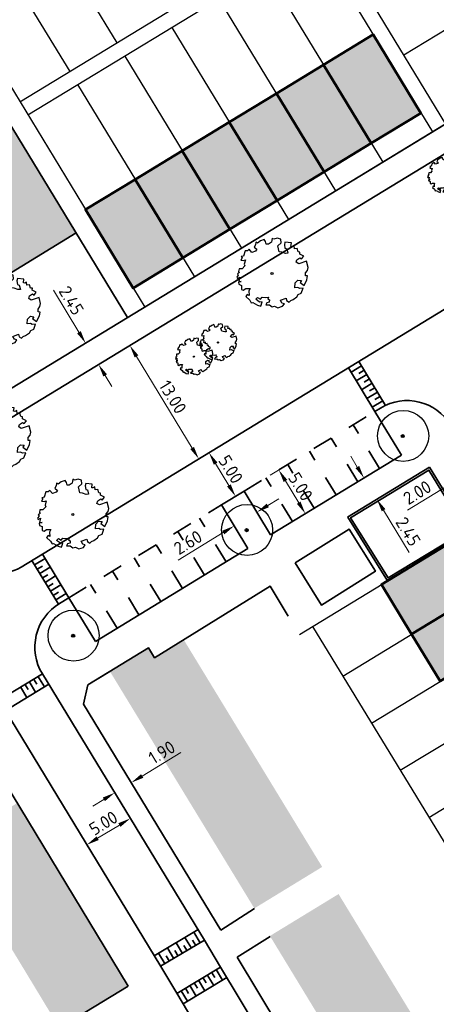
# Model space of a CAD drawing. Header units: metres. Extents: x 133800 to 134314, y 432795 to 433442.
# Tile 15 of 21: x 134080 to 134121, y 433074 to 433171. Entities that reach past the tile are written whole.
import ezdxf

# ---------------------------------------------------------------- set-up
doc = ezdxf.new("R2010")
doc.units = ezdxf.units.M
doc.linetypes.add('XX-HIDDEN', pattern=[4, 2, -2])
doc.layers.get('DEFPOINTS').update_dxf_attribs({"color": 201, "lineweight": 0})
for name, color, linetype, lineweight in [('B-WE-GR-BOOM-S', 90, 'Continuous', 25), ('N-XX-GR-BOOM-S', 90, 'Continuous', 25), ('N-XX-GR-HAAG-G', 90, 'GR-HAAG1', 35), ('N-XX-VH-KANTOPSLUITING_ACHTERKANTBAND-G', 50, 'Continuous', 35), ('N-XX-VH-MATERIAALGRENS-G', 7, 'XX-HIDDEN', 35), ('svp_beb_bebouwing', 1, 'Continuous', 53), ('svp_uitg_uitgeefbaar', 2, 'Continuous', 30), ('X-XX-AL-M', 7, 'Continuous', 18)]:
    doc.layers.add(name, color=color, linetype=linetype, lineweight=lineweight)
doc.layers.add('svp_beb_arc bebouwing', color=253, linetype='Continuous')
doc.layers.add('X-XX-AL-HULPLIJNEN', color=211, linetype='Continuous', plot=False)
doc.styles.add('NLCS-ISO-M500-T25', font='NLCS-ISO.ttf', dxfattribs={"height": 1.25})
doc.linetypes.add('GR-HAAG1', pattern='A,6,[176,NLCS.shx,S=0.125,R=0,X=0,Y=0],-2', length=8)
doc.dimstyles.new('NLCS-M500-T25-PIJL_L2_H1', dxfattribs={"dimscale": 0.5, "dimtxt": 2.5, "dimasz": 2.5, "dimexe": 2, "dimexo": 2, "dimgap": 0.7, "dimtad": 1, "dimzin": 0, "dimdsep": 46, "dimtxsty": 'NLCS-ISO-M500-T25', "dimcen": 2.5, "dimdle": 2, "dimclrd": 256, "dimclre": 256, "dimclrt": 7, "dimadec": 1, "dimazin": 0, "dimtfac": 1, "dimtdec": 3, "dimtofl": 0, "dimtmove": 0, "dimatfit": 3, "dimfxl": 2, "dimfxlon": 1, "dimtfillclr": 256, "dimtolj": 1, "dimtzin": 0, "dimlwd": -1, "dimlwe": -1, "dimarcsym": 0})

# ---------------------------------------------------------------- blocks, each defined once
blk = doc.blocks.new('SGR-BOOM_06')
at = {"linetype": 'Continuous', "flags": 128}
blk.add_lwpolyline([(2.7, 3.52), (2.53, 3.94), (2.2, 4.06), (1.94, 4.52), (1.27, 4.69), (0.86, 4.52), (1.11, 4.27), (1.06, 3.81), (0.23, 3.98), (0.35, 4.32), (0.18, 4.69), (-0.15, 4.61), (-0.49, 4.69), (-1.15, 4.65), (-1.49, 4.48), (-1.95, 4.57), (-2.54, 4.11), (-2.12, 3.9), (-1.99, 3.64), (-1.58, 3.44), (-1.99, 2.89), (-2.54, 2.77), (-2.92, 3.1), (-2.62, 3.22), (-2.87, 3.86), (-3.63, 3.43), (-4, 3.02), (-3.79, 2.85), (-4, 2.51), (-4.42, 2.35), (-4.72, 2.05), (-5.01, 1.21), (-3.88, 0.92), (-3.71, 0.54), (-4, 0.29), (-4.51, 0.29), (-4.6, 0.56), (-5.09, 0.38), (-4.76, -0.17), (-4.93, -0.38), (-4.72, -0.54), (-4.88, -1.01), (-4.53, -1.18), (-4.72, -1.55), (-4.42, -1.59), (-4.29, -1.71), (-4.62, -2.11), (-3.92, -2.68), (-3.67, -2.43), (-3.46, -1.97), (-3.63, -1.76), (-3.42, -1.17), (-3.12, -1.34), (-2.79, -1.76), (-2.5, -2.01), (-2.79, -2.81), (-3.42, -2.93), (-3.67, -3.39), (-3.33, -3.77), (-2.83, -3.9), (-2.77, -4.02), (-2.71, -4.15), (-2.33, -3.73), (-1.83, -3.73), (-1.57, -3.9), (-1.7, -4.27), (-1.7, -4.61), (-1.15, -4.74), (-0.61, -4.69), (-0.49, -4.94), (-0.23, -4.65), (0.1, -4.48), (-0.06, -4.01), (0.27, -3.9), (0.77, -4.02), (0.86, -4.61), (1.15, -4.57), (1.44, -4.74), (2.07, -4.23), (2.37, -4.36), (2.32, -4.15), (2.66, -3.98), (2.41, -3.73), (2.11, -3.64), (2.57, -3.23), (2.62, -2.98), (3.16, -2.85), (3.54, -3.06), (3.79, -2.81), (3.77, -2.63), (4.12, -2.63), (4.12, -2.39), (4.46, -2.26), (4.46, -2.05), (4.08, -2.05), (4.54, -1.59), (4.25, -1.42), (4.63, -1.55), (4.75, -1.26), (4.54, -0.92), (4.84, -0.46), (4.67, -0.25), (4.25, -0.25), (3.75, 0.08), (4.08, 0.29), (4.38, 0.84), (4.54, 0.59), (4.88, 0.71), (4.67, 1.43), (4.71, 1.89), (4.5, 1.97), (4.16, 2.64), (3.83, 3.01), (3.37, 2.6), (3.66, 2.43), (3.91, 1.8), (3.54, 1.72), (3.33, 2.14), (2.99, 2.05), (2.66, 2.31), (2.24, 2.51), (2.45, 2.68), (2.32, 2.93), (2.53, 3.18), (2.87, 3.06), (3.16, 3.23)], close=True, dxfattribs=at)
blk.add_circle((0, 0), 0.15)
blk = doc.blocks.new('*D85')
at = {"layer": 'DEFPOINTS', "color": 0, "transparency": 16777216}
for p in [(134091.47, 433138.954), (134097.934, 433127.67), (134098.224, 433127.846)]:
    blk.add_point(p, dxfattribs=at)
at = {"layer": 'X-XX-AL-M', "transparency": 16777216}
for p, q in [((134091.18, 433138.777), (134090.326, 433138.258)), ((134091.829, 433137.709), (134097.285, 433128.738)), ((134097.934, 433127.67), (134097.08, 433127.15))]:
    blk.add_line(p, q, dxfattribs=at)
for points in [[(134092.007, 433137.818), (134091.651, 433137.601), (134091.18, 433138.777)], [(134097.463, 433128.846), (134097.107, 433128.63), (134097.934, 433127.67)]]:
    blk.add_solid(points, dxfattribs=at)
at = {"layer": 'X-XX-AL-M', "color": 7, "transparency": 16777216, "insert": (134095.39, 433133.73), "char_height": 1.25, "attachment_point": 5, "rotation": 301.3031, "style": 'NLCS-ISO-M500-T25'}
blk.add_mtext('\\A1;13.00', dxfattribs=at)
blk = doc.blocks.new('*D88')
at = {"layer": 'DEFPOINTS', "color": 0, "transparency": 16777216}
for p in [(134086.425, 433138.753), (134086.838, 433139.004), (134087.697, 433136.66)]:
    blk.add_point(p, dxfattribs=at)
at = {"layer": 'X-XX-AL-M', "transparency": 16777216}
for p, q in [((134086.188, 433140.072), (134083.681, 433144.195)), ((134086.838, 433139.004), (134087.692, 433139.524)), ((134088.111, 433136.911), (134088.965, 433137.43)), ((134088.76, 433135.843), (134089.409, 433134.775))]:
    blk.add_line(p, q, dxfattribs=at)
for points in [[(134086.366, 433140.181), (134086.01, 433139.964), (134086.838, 433139.004)], [(134088.938, 433135.951), (134088.582, 433135.735), (134088.111, 433136.911)]]:
    blk.add_solid(points, dxfattribs=at)
at = {"layer": 'X-XX-AL-M', "color": 7, "transparency": 16777216, "insert": (134085.443, 433143.174), "char_height": 1.25, "attachment_point": 5, "rotation": 301.3031, "style": 'NLCS-ISO-M500-T25'}
blk.add_mtext('\\A1;2.45', dxfattribs=at)
blk = doc.blocks.new('*D89')
at = {"layer": 'DEFPOINTS', "color": 0, "transparency": 16777216}
for p in [(134114.121, 433125.809), (134115.394, 433123.716), (134115.394, 433123.716)]:
    blk.add_point(p, dxfattribs=at)
at = {"layer": 'X-XX-AL-M', "transparency": 16777216}
for p, q in [((134113.472, 433126.877), (134112.822, 433127.945)), ((134114.121, 433125.809), (134113.267, 433125.29)), ((134115.394, 433123.716), (134114.54, 433123.196)), ((134116.044, 433122.648), (134118.551, 433118.525))]:
    blk.add_line(p, q, dxfattribs=at)
for points in [[(134113.65, 433126.985), (134113.294, 433126.769), (134114.121, 433125.809)], [(134116.222, 433122.756), (134115.866, 433122.539), (134115.394, 433123.716)]]:
    blk.add_solid(points, dxfattribs=at)
at = {"layer": 'X-XX-AL-M', "color": 7, "transparency": 16777216, "insert": (134118.455, 433120.559), "char_height": 1.25, "attachment_point": 5, "rotation": 301.3031, "style": 'NLCS-ISO-M500-T25'}
blk.add_mtext('\\A1;2.45', dxfattribs=at)
blk = doc.blocks.new('*D90')
at = {"layer": 'DEFPOINTS', "color": 0, "transparency": 16777216}
for p in [(134103.433, 433125.162), (134108.376, 433122.316), (134106.031, 433120.889)]:
    blk.add_point(p, dxfattribs=at)
at = {"layer": 'X-XX-AL-M', "transparency": 16777216}
for p, q in [((134104.924, 433126.068), (134106.633, 433127.107)), ((134106.428, 433125.52), (134107.727, 433123.384)), ((134107.522, 433121.796), (134109.231, 433122.835))]:
    blk.add_line(p, q, dxfattribs=at)
for points in [[(134106.606, 433125.628), (134106.25, 433125.412), (134105.778, 433126.588)], [(134107.905, 433123.492), (134107.549, 433123.275), (134108.376, 433122.316)]]:
    blk.add_solid(points, dxfattribs=at)
at = {"layer": 'X-XX-AL-M', "color": 7, "transparency": 16777216, "insert": (134107.91, 433124.958), "char_height": 1.25, "attachment_point": 5, "rotation": 301.3031, "style": 'NLCS-ISO-M500-T25'}
blk.add_mtext('\\A1;5.00', dxfattribs=at)
blk = doc.blocks.new('*D91')
at = {"layer": 'DEFPOINTS', "color": 0, "transparency": 16777216}
for p in [(134098.668, 433128.116), (134098.936, 433128.279), (134101.266, 433123.844)]:
    blk.add_point(p, dxfattribs=at)
at = {"layer": 'X-XX-AL-M', "transparency": 16777216}
for p, q in [((134098.936, 433128.279), (134099.791, 433128.799)), ((134100.885, 433125.075), (134099.586, 433127.211)), ((134101.534, 433124.007), (134102.388, 433124.526))]:
    blk.add_line(p, q, dxfattribs=at)
for points in [[(134099.764, 433127.319), (134099.408, 433127.103), (134098.936, 433128.279)], [(134101.063, 433125.183), (134100.707, 433124.967), (134101.534, 433124.007)]]:
    blk.add_solid(points, dxfattribs=at)
at = {"layer": 'X-XX-AL-M', "color": 7, "transparency": 16777216, "insert": (134101.068, 433126.65), "char_height": 1.25, "attachment_point": 5, "rotation": 301.3031, "style": 'NLCS-ISO-M500-T25'}
blk.add_mtext('\\A1;5.00', dxfattribs=at)
blk = doc.blocks.new('*D92')
at = {"layer": 'DEFPOINTS', "color": 0, "transparency": 16777216}
for p in [(134103.627, 433122.463), (134103.796, 433122.185), (134101.574, 433120.834)]:
    blk.add_point(p, dxfattribs=at)
at = {"layer": 'X-XX-AL-M', "transparency": 16777216}
for p, q in [((134103.627, 433122.463), (134103.107, 433123.317)), ((134104.695, 433123.112), (134105.763, 433123.761)), ((134101.405, 433121.112), (134100.886, 433121.966)), ((134100.337, 433120.462), (134095.904, 433117.766))]:
    blk.add_line(p, q, dxfattribs=at)
for points in [[(134104.587, 433123.29), (134104.803, 433122.934), (134103.627, 433122.463)], [(134100.229, 433120.64), (134100.446, 433120.284), (134101.405, 433121.112)]]:
    blk.add_solid(points, dxfattribs=at)
at = {"layer": 'X-XX-AL-M', "color": 7, "transparency": 16777216, "insert": (134096.871, 433119.495), "char_height": 1.25, "attachment_point": 5, "rotation": 31.3031, "style": 'NLCS-ISO-M500-T25'}
blk.add_mtext('\\A1;2.60', dxfattribs=at)
blk = doc.blocks.new('SGR-BOOM_KROON-SO')
at = {"ltscale": 0.1}
h = blk.add_hatch(color=256, dxfattribs=at)
edge = h.paths.add_edge_path()
edge.add_arc((0, 0), 0.15, 0, 360)
for radius in [2.5, 0.045]:
    blk.add_circle((0.04, 0.02), radius)
blk.add_circle((0, 0), 0.15, dxfattribs=at)
blk = doc.blocks.new('*D122')
at = {"layer": 'DEFPOINTS', "color": 0, "transparency": 16777216}
for p in [(134091.227, 433092.483), (134091.429, 433092.15), (134087.152, 433089.559)]:
    blk.add_point(p, dxfattribs=at)
at = {"layer": 'X-XX-AL-M', "transparency": 16777216}
for p, q in [((134091.227, 433092.483), (134090.709, 433093.338)), ((134088.02, 433090.54), (134090.158, 433091.835)), ((134086.951, 433089.892), (134086.432, 433090.747))]:
    blk.add_line(p, q, dxfattribs=at)
for points in [[(134090.05, 433092.014), (134090.266, 433091.657), (134091.227, 433092.483)], [(134087.912, 433090.718), (134088.128, 433090.362), (134086.951, 433089.892)]]:
    blk.add_solid(points, dxfattribs=at)
at = {"layer": 'X-XX-AL-M', "color": 7, "transparency": 16777216, "insert": (134088.583, 433092.021), "char_height": 1.25, "attachment_point": 5, "rotation": 31.21648, "style": 'NLCS-ISO-M500-T25'}
blk.add_mtext('\\A1;5.00', dxfattribs=at)
blk = doc.blocks.new('*D123')
at = {"layer": 'DEFPOINTS', "color": 0, "transparency": 16777216}
for p in [(134091.249, 433096.096), (134091.319, 433095.982), (134089.627, 433095.107)]:
    blk.add_point(p, dxfattribs=at)
at = {"layer": 'X-XX-AL-M', "transparency": 16777216}
for p, q in [((134092.386, 433096.632), (134096.186, 433098.948)), ((134091.319, 433095.982), (134091.839, 433095.128)), ((134089.696, 433094.993), (134090.217, 433094.139)), ((134088.629, 433094.343), (134087.561, 433093.692))]:
    blk.add_line(p, q, dxfattribs=at)
for points in [[(134092.278, 433096.81), (134092.495, 433096.454), (134091.319, 433095.982)], [(134088.521, 433094.521), (134088.737, 433094.165), (134089.696, 433094.993)]]:
    blk.add_solid(points, dxfattribs=at)
at = {"layer": 'X-XX-AL-M', "color": 7, "transparency": 16777216, "insert": (134094.313, 433098.948), "char_height": 1.25, "attachment_point": 5, "rotation": 31.35458, "style": 'NLCS-ISO-M500-T25'}
blk.add_mtext('\\A1;1.90', dxfattribs=at)
blk = doc.blocks.new('*D126')
at = {"layer": 'DEFPOINTS', "color": 0, "transparency": 16777216}
for p in [(134122.811, 433130.663), (134121.102, 433129.624), (134123.46, 433125.746)]:
    blk.add_point(p, dxfattribs=at)
at = {"layer": 'X-XX-AL-M', "transparency": 16777216}
for p, q in [((134126.237, 433127.435), (134127.305, 433128.084)), ((134124.649, 433127.64), (134125.688, 433125.931)), ((134122.94, 433126.6), (134123.98, 433124.892)), ((134122.392, 433125.097), (134118.376, 433122.655))]:
    blk.add_line(p, q, dxfattribs=at)
for points in [[(134126.129, 433127.613), (134126.345, 433127.257), (134125.169, 433126.785)], [(134122.284, 433125.275), (134122.5, 433124.919), (134123.46, 433125.746)]]:
    blk.add_solid(points, dxfattribs=at)
at = {"layer": 'X-XX-AL-M', "color": 7, "transparency": 16777216, "insert": (134119.344, 433124.384), "char_height": 1.25, "attachment_point": 5, "rotation": 31.3031, "style": 'NLCS-ISO-M500-T25'}
blk.add_mtext('\\A1;2.00', dxfattribs=at)

msp = doc.modelspace()

# ---------------------------------------------------------------- hatches: boundary and pattern name
at = {"layer": 'svp_beb_arc bebouwing'}
h = msp.add_hatch(color=256, dxfattribs=at)
h.dxf.hatch_style = 1
h.paths.add_polyline_path([(134066.628, 433181.443), (134056.715, 433175.405), (134065.382, 433161.174), (134067.12, 433158.319), (134068.227, 433156.503), (134075.895, 433143.912), (134075.993, 433143.751), (134085.906, 433149.788)])
h = msp.add_hatch(color=256, dxfattribs=at)
h.dxf.hatch_style = 1
h.paths.add_polyline_path([(134115.024, 433169.22), (134119.7, 433161.53), (134114.83, 433158.568), (134110.154, 433166.258)])
h = msp.add_hatch(color=256, dxfattribs=at)
h.dxf.hatch_style = 1
h.paths.add_polyline_path([(134105.54, 433163.452), (134110.216, 433155.762), (134114.83, 433158.568), (134110.154, 433166.258)])
h = msp.add_hatch(color=256, dxfattribs=at)
h.dxf.hatch_style = 1
h.paths.add_polyline_path([(134100.926, 433160.647), (134105.602, 433152.957), (134110.216, 433155.762), (134105.54, 433163.452)])
h = msp.add_hatch(color=256, dxfattribs=at)
h.dxf.hatch_style = 1
h.paths.add_polyline_path([(134096.312, 433157.841), (134100.988, 433150.151), (134105.602, 433152.957), (134100.926, 433160.647)])
h = msp.add_hatch(color=256, dxfattribs=at)
h.dxf.hatch_style = 1
h.paths.add_polyline_path([(134091.698, 433155.035), (134096.374, 433147.346), (134100.988, 433150.151), (134096.312, 433157.841)])
h = msp.add_hatch(color=256, dxfattribs=at)
h.dxf.hatch_style = 1
h.paths.add_polyline_path([(134091.698, 433155.035), (134096.374, 433147.346), (134091.504, 433144.384), (134086.828, 433152.074)])
h = msp.add_hatch(color=256, dxfattribs=at)
h.dxf.hatch_style = 1
h.paths.add_polyline_path([(134118.795, 433110.513), (134127.34, 433115.709), (134124.378, 433120.579), (134115.834, 433115.384)])
h = msp.add_hatch(color=256, dxfattribs=at)
h.dxf.hatch_style = 1
h.paths.add_polyline_path([(134118.795, 433110.513), (134127.34, 433115.709), (134130.145, 433111.095), (134121.601, 433105.899)])
h = msp.add_hatch(color=256, dxfattribs=at)
h.dxf.hatch_style = 1
h.paths.add_polyline_path([(134096.465, 433109.958), (134093.601, 433108.21), (134093.012, 433109.174), (134089.229, 433106.865), (134092.42, 433101.636), (134099.068, 433105.693)])
h = msp.add_hatch(color=256, dxfattribs=at)
h.dxf.hatch_style = 1
h.paths.add_polyline_path([(134101.753, 433101.293), (134099.068, 433105.693), (134092.42, 433101.636), (134095.105, 433097.236)])
h = msp.add_hatch(color=256, dxfattribs=at)
h.dxf.hatch_style = 1
h.paths.add_polyline_path([(134104.356, 433097.028), (134101.753, 433101.293), (134095.105, 433097.236), (134097.708, 433092.971)])
h = msp.add_hatch(color=256, dxfattribs=at)
h.dxf.hatch_style = 1
h.paths.add_polyline_path([(134104.356, 433097.028), (134097.708, 433092.971), (134100.252, 433088.802), (134106.9, 433092.859)])
h = msp.add_hatch(color=256, dxfattribs=at)
h.dxf.hatch_style = 1
h.paths.add_polyline_path([(134080.142, 433093.984), (134073.412, 433089.906), (134076.064, 433085.53), (134082.794, 433089.608)])
h = msp.add_hatch(color=256, dxfattribs=at)
h.dxf.hatch_style = 1
h.paths.add_polyline_path([(134106.9, 433092.859), (134100.252, 433088.802), (134103.381, 433083.675), (134110.029, 433087.732)])
h = msp.add_hatch(color=256, dxfattribs=at)
h.dxf.hatch_style = 1
h.paths.add_polyline_path([(134082.794, 433089.608), (134076.064, 433085.53), (134078.806, 433081.005), (134085.536, 433085.083)])
h = msp.add_hatch(color=256, dxfattribs=at)
h.dxf.hatch_style = 1
h.paths.add_polyline_path([(134085.536, 433085.083), (134078.806, 433081.005), (134081.483, 433076.588), (134088.213, 433080.666)])
h = msp.add_hatch(color=256, dxfattribs=at)
h.dxf.hatch_style = 1
h.paths.add_polyline_path([(134114.343, 433080.63), (134111.634, 433085.076), (134104.907, 433080.975), (134107.615, 433076.53)])
h = msp.add_hatch(color=256, dxfattribs=at)
h.dxf.hatch_style = 1
h.paths.add_polyline_path([(134088.213, 433080.666), (134081.483, 433076.588), (134084.269, 433071.99), (134090.999, 433076.068)])
h = msp.add_hatch(color=256, dxfattribs=at)
h.dxf.hatch_style = 1
h.paths.add_polyline_path([(134116.977, 433076.308), (134114.343, 433080.63), (134107.615, 433076.53), (134110.249, 433072.208)])
h = msp.add_hatch(color=256, dxfattribs=at)
h.dxf.hatch_style = 1
h.paths.add_polyline_path([(134119.67, 433071.89), (134116.977, 433076.308), (134110.249, 433072.208), (134112.941, 433067.79)])

# ---------------------------------------------------------------- linework, layer by layer
at = {"layer": 'N-XX-GR-HAAG-G', "ltscale": 0.2, "flags": 128}
msp.add_lwpolyline([(134124.103, 433120.646), (134120.494, 433126.583), (134112.803, 433121.906), (134116.491, 433116.017)], close=True, dxfattribs=at)
at = {"layer": 'N-XX-VH-KANTOPSLUITING_ACHTERKANTBAND-G'}
for p, q in [((134066.618, 433181.458), (134090.949, 433141.505)), ((134072.033, 433127.134), (134146.454, 433172.389)), ((134075.05, 433131.836), (134140.866, 433171.858)), ((134080.523, 433117.082), (134151.03, 433159.956)), ((134085.906, 433149.788), (134075.992, 433143.753)), ((134115.193, 433132.313), (134112.595, 433136.585)), ((134113.88, 433136.781), (134112.855, 433136.157)), ((134116.234, 433132.91), (134113.62, 433137.208)), ((134114.14, 433136.354), (134113.627, 433136.042)), ((134114.4, 433135.927), (134113.374, 433135.303)), ((134114.659, 433135.499), (134114.147, 433135.188)), ((134114.919, 433135.072), (134113.894, 433134.449)), ((134115.179, 433134.645), (134114.666, 433134.333)), ((134115.439, 433134.218), (134114.413, 433133.594)), ((134115.699, 433133.79), (134115.186, 433133.479)), ((134115.958, 433133.363), (134114.933, 433132.74)), ((134115.75, 433132.651), (134115.193, 433132.313)), ((134117.791, 433128.04), (134115.193, 433132.313)), ((134104.974, 433120.247), (134117.791, 433128.04)), ((134112.521, 433121.969), (134120.561, 433126.857)), ((134120.561, 433126.857), (134138.718, 433096.997)), ((134100.155, 433123.168), (134102.376, 433124.519)), ((134104.974, 433120.247), (134102.376, 433124.519)), ((134102.753, 433118.896), (134100.155, 433123.168)), ((134112.526, 433121.972), (134116.426, 433115.744)), ((134116.426, 433115.744), (134124.378, 433120.579)), ((134085.202, 433114.076), (134082.604, 433118.348)), ((134087.8, 433109.804), (134102.753, 433118.896)), ((134084.177, 433113.452), (134081.579, 433117.724)), ((134081.839, 433117.297), (134082.864, 433117.921)), ((134082.099, 433116.87), (134082.611, 433117.182)), ((134082.358, 433116.443), (134083.384, 433117.066)), ((134082.618, 433116.016), (134083.131, 433116.327)), ((134082.878, 433115.588), (134083.903, 433116.212)), ((134083.138, 433115.161), (134083.65, 433115.473)), ((134083.398, 433114.734), (134084.423, 433115.357)), ((134083.657, 433114.307), (134084.17, 433114.618)), ((134083.917, 433113.88), (134084.942, 433114.503)), ((134084.274, 433113.511), (134085.202, 433114.076)), ((134087.8, 433109.804), (134085.202, 433114.076)), ((134078.325, 433104.047), (134082.602, 433106.637)), ((134082.602, 433106.637), (134098.487, 433080.565)), ((134087.059, 433105.541), (134089.229, 433106.865)), ((134078.946, 433103.021), (134083.223, 433105.611)), ((134080.887, 433105.608), (134081.203, 433105.089)), ((134081.314, 433105.868), (134081.943, 433104.835)), ((134081.741, 433106.128), (134082.058, 433105.607)), ((134082.168, 433106.389), (134082.798, 433105.353)), ((134087.059, 433105.541), (134086.635, 433103.669)), ((134080.46, 433105.348), (134081.088, 433104.317)), ((134078.325, 433104.047), (134094.204, 433077.985)), ((134086.635, 433103.669), (134100.11, 433081.554)), ((134076.836, 433099.44), (134090.999, 433076.068)), ((134100.11, 433081.554), (134103.381, 433083.675)), ((134097.874, 433081.596), (134093.577, 433079.038)), ((134098.487, 433080.565), (134094.191, 433078.007)), ((134096.574, 433080.823), (134097.207, 433079.785)), ((134097.316, 433080.566), (134097.634, 433080.045)), ((134097.433, 433081.334), (134098.06, 433080.305)), ((134098.487, 433080.565), (134100.058, 433077.928)), ((134104.939, 433080.922), (134101.685, 433078.909)), ((134094.856, 433079.799), (134095.499, 433078.744)), ((134095.597, 433079.543), (134095.926, 433079.004)), ((134095.715, 433080.311), (134096.353, 433079.265)), ((134096.457, 433080.055), (134096.78, 433079.525)), ((134093.996, 433079.288), (134094.645, 433078.224)), ((134094.738, 433079.031), (134095.072, 433078.484)), ((134101.685, 433078.909), (134117.99, 433051.871)), ((134094.204, 433077.985), (134095.769, 433075.358)), ((134100.058, 433077.928), (134095.776, 433075.346)), ((134099.623, 433077.682), (134100.249, 433076.642)), ((134100.058, 433077.928), (134116.363, 433050.889)), ((134100.678, 433076.9), (134096.396, 433074.318)), ((134097.91, 433076.649), (134098.537, 433075.609)), ((134098.338, 433076.907), (134098.655, 433076.381)), ((134098.766, 433077.165), (134099.393, 433076.126)), ((134099.194, 433077.423), (134099.511, 433076.898)), ((134090.999, 433076.068), (134084.269, 433071.99)), ((134096.197, 433075.616), (134096.824, 433074.576)), ((134096.625, 433075.874), (134096.942, 433075.348)), ((134097.054, 433076.132), (134097.68, 433075.093)), ((134097.482, 433076.391), (134097.799, 433075.865)), ((134095.769, 433075.358), (134112.102, 433048.273))]:
    msp.add_line(p, q, dxfattribs=at)
msp.add_lwpolyline([(134107.379, 433117.491), (134109.959, 433113.37), (134115.249, 433116.682), (134112.669, 433120.803), (134107.379, 433117.491)], close=True, dxfattribs=at)
msp.add_lwpolyline([(134100.11, 433081.554), (134086.635, 433103.669), (134087.059, 433105.541), (134093.01, 433109.177), (134093.601, 433108.21), (134104.918, 433115.224), (134106.697, 433112.292)], dxfattribs=at)
for centre, radius, start, end in [((134118.348, 433128.379), 5, 31.3031, 121.3031), ((134078.444, 433120.5), 4, 211.18258, 301.3031), ((134086.871, 433109.239), 5, 121.3031, 211.35458)]:
    msp.add_arc(centre, radius, start, end, dxfattribs=at)
at = {"layer": 'N-XX-VH-MATERIAALGRENS-G'}
for p, q in [((134102.376, 433124.519), (134115.193, 433132.313)), ((134115.655, 433126.741), (134113.057, 433131.014)), ((134113.518, 433125.443), (134110.921, 433129.715)), ((134111.382, 433124.144), (134108.785, 433128.416)), ((134109.246, 433122.845), (134106.648, 433127.117)), ((134107.11, 433121.546), (134104.512, 433125.818)), ((134085.202, 433114.076), (134100.155, 433123.168)), ((134100.617, 433117.597), (134098.019, 433121.869)), ((134098.48, 433116.298), (134095.883, 433120.57)), ((134096.344, 433114.999), (134093.747, 433119.271)), ((134094.208, 433113.7), (134091.61, 433117.973)), ((134092.072, 433112.401), (134089.474, 433116.674)), ((134089.936, 433111.103), (134087.338, 433115.375))]:
    msp.add_line(p, q, dxfattribs=at)
at = {"layer": 'svp_beb_bebouwing', "flags": 128}
for points in [[(134115.024, 433169.22), (134119.7, 433161.53), (134114.83, 433158.568), (134110.154, 433166.258), (134115.024, 433169.22)], [(134105.54, 433163.452), (134110.216, 433155.762), (134114.83, 433158.568), (134110.154, 433166.258), (134105.54, 433163.452)], [(134100.926, 433160.647), (134105.602, 433152.957), (134110.216, 433155.762), (134105.54, 433163.452), (134100.926, 433160.647)], [(134096.312, 433157.841), (134100.988, 433150.151), (134105.602, 433152.957), (134100.926, 433160.647), (134096.312, 433157.841)], [(134091.698, 433155.035), (134096.374, 433147.346), (134100.988, 433150.151), (134096.312, 433157.841), (134091.698, 433155.035)], [(134091.698, 433155.035), (134096.374, 433147.346), (134091.504, 433144.384), (134086.828, 433152.074), (134091.698, 433155.035)], [(134118.795, 433110.513), (134127.34, 433115.709), (134124.378, 433120.579), (134115.834, 433115.384), (134118.795, 433110.513)], [(134118.795, 433110.513), (134127.34, 433115.709), (134130.145, 433111.095), (134121.601, 433105.899), (134118.795, 433110.513)]]:
    msp.add_lwpolyline(points, close=True, dxfattribs=at)
at = {"layer": 'svp_uitg_uitgeefbaar', "color": 4}
for p, q in [((134068.747, 433181.808), (134092.632, 433142.528)), ((134140.866, 433171.858), (134092.632, 433142.528)), ((134107.794, 433110.495), (134124.378, 433120.579))]:
    msp.add_line(p, q, dxfattribs=at)
at = {"layer": 'X-XX-AL-HULPLIJNEN'}
for p, q in [((134098.225, 433199.733), (134122.11, 433160.453)), ((134078.231, 433187.575), (134089.895, 433168.393)), ((134073.617, 433184.77), (134085.281, 433165.587)), ((134080.412, 433162.626), (134108.608, 433179.772)), ((134081.192, 433161.345), (134109.388, 433178.49)), ((134109.387, 433178.49), (134120.829, 433159.674)), ((134136.776, 433178.585), (134118.02, 433167.179)), ((134104.516, 433175.528), (134115.958, 433156.712)), ((134099.903, 433172.723), (134111.344, 433153.906)), ((134095.289, 433169.917), (134106.73, 433151.101)), ((134090.675, 433167.111), (134102.117, 433148.295)), ((134086.061, 433164.306), (134097.503, 433145.489)), ((134112.045, 433106.408), (134127.254, 433115.657)), ((134109.075, 433111.274), (134123.454, 433087.715)), ((134114.858, 433101.799), (134130.06, 433111.043)), ((134117.671, 433097.19), (134132.866, 433106.429)), ((134120.484, 433092.58), (134135.671, 433101.815))]:
    msp.add_line(p, q, dxfattribs=at)

# ---------------------------------------------------------------- block references
at = {"layer": 'B-WE-GR-BOOM-S', "linetype": 'Continuous'}
for p in [(134117.924, 433129.905), (134102.625, 433120.698), (134085.622, 433110.359)]:
    msp.add_blockref('SGR-BOOM_KROON-SO', p, dxfattribs=at)
at = {"layer": 'N-XX-GR-BOOM-S', "rotation": 213.0148718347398}
for p, xscale, yscale, zscale in [((134122.177, 433155.44), 0.3648529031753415, 0.3648529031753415, 0.3648529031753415), ((134105.112, 433145.826), 0.6955700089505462, 0.6955700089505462, 0.6955700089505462), ((134078.896, 433142.288, 1.257), 0.6955700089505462, 0.6955700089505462, 0.6955700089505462), ((134099.814, 433139.066), 0.3648529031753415, 0.3648529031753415, 0.3648529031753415), ((134097.457, 433137.683), 0.3648529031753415, 0.3648529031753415, 0.3648529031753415), ((134077.931, 433129.706, 1.39), 0.6955700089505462, 0.6955700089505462, 0.6955700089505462), ((134085.586, 433122.231, 0.898), 0.6955700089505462, 0.6955700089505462, 0.6955700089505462)]:
    msp.add_blockref('SGR-BOOM_06', p, dxfattribs=dict(at, xscale=xscale, yscale=yscale, zscale=zscale))

# ---------------------------------------------------------------- dimensions: what is measured, and where the dimension line sits
at = {"layer": 'X-XX-AL-M'}
for p1, p2, distance, picture, middle in [((134087.697, 433136.66), (134086.425, 433138.753), -0.483, '*D88', (134085.443, 433143.174)), ((134091.47, 433138.954), (134098.224, 433127.846), -0.34, '*D85', (134095.39, 433133.73)), ((134101.266, 433123.844), (134098.668, 433128.116), -0.314, '*D91', (134101.068, 433126.65)), ((134114.121, 433125.809), (134115.394, 433123.716), 0, '*D89', (134118.455, 433120.559)), ((134103.433, 433125.162), (134106.031, 433120.889), 2.745, '*D90', (134107.91, 433124.958)), ((134089.627, 433095.107), (134091.249, 433096.096), -0.134, '*D123', (134094.313, 433098.948)), ((134087.152, 433089.559), (134091.429, 433092.15), 0.389, '*D122', (134088.583, 433092.021))]:
    dim = msp.add_aligned_dim(p1=p1, p2=p2, distance=distance, dimstyle='NLCS-M500-T25-PIJL_L2_H1', dxfattribs=at)
    dim.commit()
    dim.dimension.update_dxf_attribs({"geometry": picture, "text_midpoint": middle})
for base, p1, p2, angle, picture, middle in [((134123.46, 433125.746), (134122.811, 433130.663), (134121.102, 433129.624), 211.3031, '*D126', (134119.85, 433123.551)), ((134103.627, 433122.463), (134101.574, 433120.834), (134103.796, 433122.185), 31.3031, '*D92', (134097.378, 433118.662))]:
    dim = msp.add_linear_dim(base=base, p1=p1, p2=p2, angle=angle, dimstyle='NLCS-M500-T25-PIJL_L2_H1', dxfattribs=at)
    dim.commit()
    dim.dimension.update_dxf_attribs({"geometry": picture, "text_midpoint": middle, "dimtype": 161})

doc.saveas('drawing.dxf')
